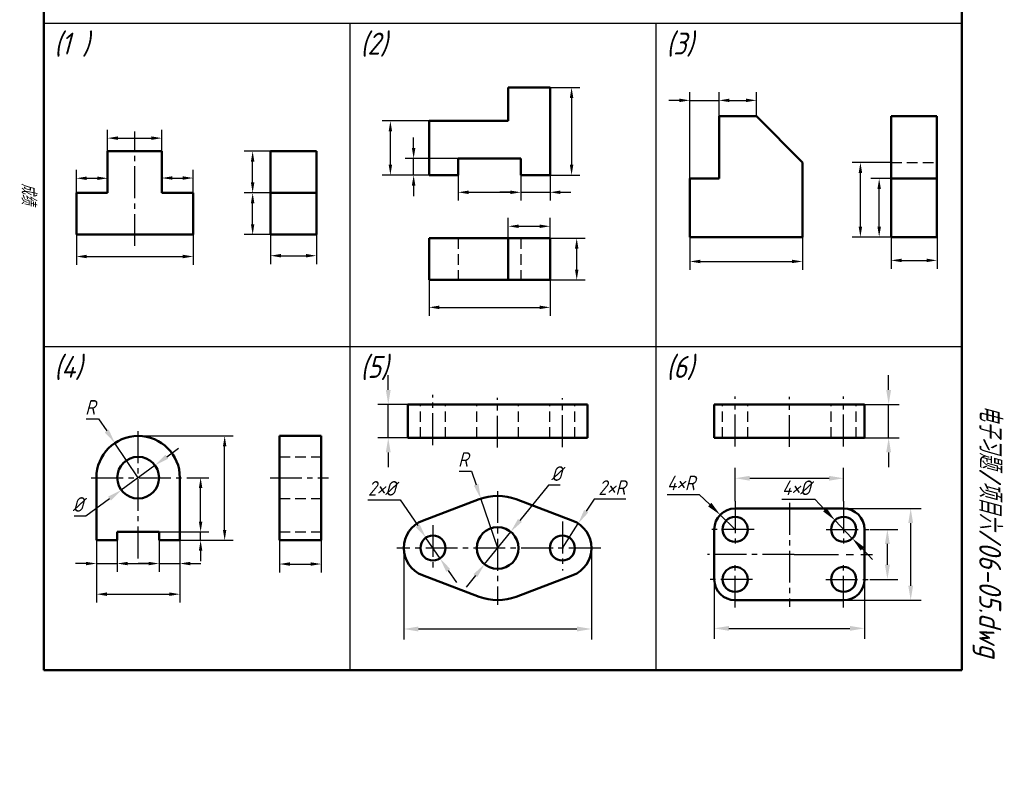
# Model space of a CAD drawing. Header units: millimetres. Extents: x 104 to 362, y -34 to 323.
# Tile 1 of 2: x 104 to 340, y -34 to 149. Entities that reach past the tile are written whole.
import ezdxf

# ---------------------------------------------------------------- set-up
doc = ezdxf.new("R2010")
doc.units = ezdxf.units.MM
doc.header["$LTSCALE"] = 0.8
doc.linetypes.add('CENTER2', pattern=[28.575, 19.05, -3.175, 3.175, -3.175])
doc.linetypes.add('DASHED2', pattern=[9.525, 6.35, -3.175])
doc.layers.add('尺寸层', color=221, linetype='Continuous')
doc.layers.add('细实线层', color=7, linetype='Continuous')
for name, color, linetype, lineweight in [('文字层', 227, 'Continuous', 20), ('点画线层', 3, 'CENTER2', 25), ('粗实线层', 7, 'Continuous', 50), ('虚线层', 2, 'DASHED2', 25)]:
    doc.layers.add(name, color=color, linetype=linetype, lineweight=lineweight)
doc.styles.add('工程字体（斜）', font='gbeitc.shx', dxfattribs={"bigfont": 'gbcbig.shx'})
doc.styles.add('工程斜体', font='gbeitc.shx', dxfattribs={"bigfont": 'gbcbig.shx'})
doc.dimstyles.new('gb35', dxfattribs={"dimtxt": 2.5, "dimasz": 2.5, "dimexe": 2, "dimexo": 0, "dimgap": 1, "dimtad": 1, "dimdsep": 46, "dimtxsty": '工程字体（斜）', "dimcen": 0, "dimadec": 0, "dimazin": 0, "dimtfac": 1, "dimtmove": 0, "dimatfit": 3, "dimfxl": 0, "dimarcsym": 0})
doc.dimstyles.new('直径加引线', dxfattribs={"dimtxt": 3.5, "dimasz": 3.5, "dimexe": 2.5, "dimexo": 0, "dimgap": 1, "dimtad": 1, "dimtoh": 1, "dimdsep": 46, "dimtxsty": '工程字体（斜）', "dimcen": 0, "dimadec": 0, "dimazin": 0, "dimtfac": 1, "dimtmove": 1, "dimatfit": 3, "dimfxl": 0, "dimarcsym": 0})

# ---------------------------------------------------------------- blocks, each defined once
blk = doc.blocks.new('*D28')
at = {"layer": 'Defpoints', "color": 0, "ltscale": 0.5}
for p in [(117.8, 97.5), (145.8, 97.5), (145.8, 92.25)]:
    blk.add_point(p, dxfattribs=at)
at = {"layer": '尺寸层', "color": 0, "lineweight": -2, "ltscale": 0.5}
for p, q in [((117.8, 97.5), (117.8, 90.25)), ((145.8, 97.5), (145.8, 90.25)), ((120.3, 92.25), (143.3, 92.25))]:
    blk.add_line(p, q, dxfattribs=at)
at = {"layer": '尺寸层', "color": 0, "ltscale": 0.5}
for points in [[(120.3, 92.67), (120.3, 91.83), (117.8, 92.25)], [(143.3, 92.67), (143.3, 91.83), (145.8, 92.25)]]:
    blk.add_solid(points, dxfattribs=at)
blk = doc.blocks.new('*D30')
at = {"layer": 'Defpoints', "color": 0, "ltscale": 0.5}
for p in [(160.05, 107.5), (164.32, 107.5), (164.32, 97.5)]:
    blk.add_point(p, dxfattribs=at)
at = {"layer": '尺寸层', "color": 0, "lineweight": -2, "ltscale": 0.5}
for p, q in [((164.32, 107.5), (158.05, 107.5)), ((160.05, 100), (160.05, 105)), ((164.32, 97.5), (158.05, 97.5))]:
    blk.add_line(p, q, dxfattribs=at)
at = {"layer": '尺寸层', "color": 0, "ltscale": 0.5}
for points in [[(159.63, 105), (160.46, 105), (160.05, 107.5)], [(159.63, 100), (160.46, 100), (160.05, 97.5)]]:
    blk.add_solid(points, dxfattribs=at)
blk = doc.blocks.new('*D31')
at = {"layer": 'Defpoints', "color": 0, "ltscale": 0.5}
for p in [(160.05, 117.5), (164.32, 117.5), (164.32, 107.5)]:
    blk.add_point(p, dxfattribs=at)
at = {"layer": '尺寸层', "color": 0, "lineweight": -2, "ltscale": 0.5}
for p, q in [((164.32, 117.5), (158.05, 117.5)), ((160.05, 110), (160.05, 115)), ((164.32, 107.5), (158.05, 107.5))]:
    blk.add_line(p, q, dxfattribs=at)
at = {"layer": '尺寸层', "color": 0, "ltscale": 0.5}
for points in [[(159.63, 115), (160.46, 115), (160.05, 117.5)], [(159.63, 110), (160.46, 110), (160.05, 107.5)]]:
    blk.add_solid(points, dxfattribs=at)
blk = doc.blocks.new('*D33')
at = {"layer": 'Defpoints', "color": 0, "ltscale": 0.5}
for p in [(138.3, 120.62), (125.3, 117.5), (138.3, 117.5)]:
    blk.add_point(p, dxfattribs=at)
at = {"layer": '尺寸层', "color": 0, "lineweight": -2, "ltscale": 0.5}
for p, q in [((125.3, 117.5), (125.3, 122.62)), ((127.8, 120.62), (135.8, 120.62)), ((138.3, 117.5), (138.3, 122.62))]:
    blk.add_line(p, q, dxfattribs=at)
at = {"layer": '尺寸层', "color": 0, "ltscale": 0.5}
for points in [[(127.8, 121.04), (127.8, 120.2), (125.3, 120.62)], [(135.8, 121.04), (135.8, 120.2), (138.3, 120.62)]]:
    blk.add_solid(points, dxfattribs=at)
blk = doc.blocks.new('*D34')
at = {"layer": 'Defpoints', "color": 0, "ltscale": 0.5}
for p in [(125.3, 111), (117.8, 107.5), (125.3, 107.5)]:
    blk.add_point(p, dxfattribs=at)
at = {"layer": '尺寸层', "color": 0, "lineweight": -2, "ltscale": 0.5}
for p, q in [((117.8, 107.5), (117.8, 113)), ((120.3, 111), (122.8, 111)), ((125.3, 107.5), (125.3, 113))]:
    blk.add_line(p, q, dxfattribs=at)
at = {"layer": '尺寸层', "color": 0, "ltscale": 0.5}
for points in [[(120.3, 111.41), (120.3, 110.58), (117.8, 111)], [(122.8, 111.41), (122.8, 110.58), (125.3, 111)]]:
    blk.add_solid(points, dxfattribs=at)
blk = doc.blocks.new('*D35')
at = {"layer": 'Defpoints', "color": 0, "ltscale": 0.5}
for p in [(145.8, 111.06), (138.3, 107.5), (145.8, 107.5)]:
    blk.add_point(p, dxfattribs=at)
at = {"layer": '尺寸层', "color": 0, "lineweight": -2, "ltscale": 0.5}
for p, q in [((138.3, 107.5), (138.3, 113.06)), ((140.8, 111.06), (143.3, 111.06)), ((145.8, 107.5), (145.8, 113.06))]:
    blk.add_line(p, q, dxfattribs=at)
at = {"layer": '尺寸层', "color": 0, "ltscale": 0.5}
for points in [[(140.8, 111.48), (140.8, 110.65), (138.3, 111.06)], [(143.3, 111.48), (143.3, 110.65), (145.8, 111.06)]]:
    blk.add_solid(points, dxfattribs=at)
blk = doc.blocks.new('*D36')
at = {"layer": 'Defpoints', "color": 0, "ltscale": 0.5}
for p in [(164.32, 97.5), (175.32, 97.5), (175.32, 92.44)]:
    blk.add_point(p, dxfattribs=at)
at = {"layer": '尺寸层', "color": 0, "lineweight": -2, "ltscale": 0.5}
for p, q in [((164.32, 97.5), (164.32, 90.44)), ((175.32, 97.5), (175.32, 90.44)), ((166.82, 92.44), (172.82, 92.44))]:
    blk.add_line(p, q, dxfattribs=at)
at = {"layer": '尺寸层', "color": 0, "ltscale": 0.5}
for points in [[(166.82, 92.86), (166.82, 92.03), (164.32, 92.44)], [(172.82, 92.86), (172.82, 92.03), (175.32, 92.44)]]:
    blk.add_solid(points, dxfattribs=at)
blk = doc.blocks.new('*D38')
at = {"layer": 'Defpoints', "color": 0, "ltscale": 0.5}
for p in [(231.31, 132.75), (231.31, 111.75), (236.47, 111.75)]:
    blk.add_point(p, dxfattribs=at)
at = {"layer": '尺寸层', "color": 0, "lineweight": -2, "ltscale": 0.5}
for p, q in [((231.31, 132.75), (238.47, 132.75)), ((236.47, 130.25), (236.47, 114.25)), ((231.31, 111.75), (238.47, 111.75))]:
    blk.add_line(p, q, dxfattribs=at)
at = {"layer": '尺寸层', "color": 0, "ltscale": 0.5}
for points in [[(236.05, 130.25), (236.89, 130.25), (236.47, 132.75)], [(236.05, 114.25), (236.89, 114.25), (236.47, 111.75)]]:
    blk.add_solid(points, dxfattribs=at)
blk = doc.blocks.new('*D39')
at = {"layer": 'Defpoints', "color": 0, "ltscale": 0.5}
for p in [(209.31, 111.75), (224.31, 111.75), (224.31, 107.64)]:
    blk.add_point(p, dxfattribs=at)
at = {"layer": '尺寸层', "color": 0, "lineweight": -2, "ltscale": 0.5}
for p, q in [((209.31, 111.75), (209.31, 105.64)), ((224.31, 111.75), (224.31, 105.64)), ((211.81, 107.64), (221.81, 107.64))]:
    blk.add_line(p, q, dxfattribs=at)
at = {"layer": '尺寸层', "color": 0, "ltscale": 0.5}
for points in [[(211.81, 108.06), (211.81, 107.22), (209.31, 107.64)], [(221.81, 108.06), (221.81, 107.22), (224.31, 107.64)]]:
    blk.add_solid(points, dxfattribs=at)
blk = doc.blocks.new('*D26')
at = {"layer": 'Defpoints', "color": 0, "ltscale": 0.5}
for p in [(224.31, 111.75), (231.31, 111.75), (231.31, 107.64)]:
    blk.add_point(p, dxfattribs=at)
at = {"layer": '尺寸层', "color": 0, "lineweight": -2, "ltscale": 0.5}
for p, q in [((224.31, 111.75), (224.31, 105.64)), ((231.31, 111.75), (231.31, 105.64)), ((221.81, 107.64), (219.31, 107.64)), ((224.31, 107.64), (231.31, 107.64)), ((233.81, 107.64), (236.31, 107.64))]:
    blk.add_line(p, q, dxfattribs=at)
at = {"layer": '尺寸层', "color": 0, "ltscale": 0.5}
for points in [[(221.81, 108.06), (221.81, 107.22), (224.31, 107.64)], [(233.81, 108.06), (233.81, 107.22), (231.31, 107.64)]]:
    blk.add_solid(points, dxfattribs=at)
blk = doc.blocks.new('*D40')
at = {"layer": 'Defpoints', "color": 0, "ltscale": 0.5}
for p in [(202.31, 86.62), (231.31, 86.62), (231.31, 80.06)]:
    blk.add_point(p, dxfattribs=at)
at = {"layer": '尺寸层', "color": 0, "lineweight": -2, "ltscale": 0.5}
for p, q in [((202.31, 86.62), (202.31, 78.06)), ((231.31, 86.62), (231.31, 78.06)), ((204.81, 80.06), (228.81, 80.06))]:
    blk.add_line(p, q, dxfattribs=at)
at = {"layer": '尺寸层', "color": 0, "ltscale": 0.5}
for points in [[(204.81, 80.48), (204.81, 79.64), (202.31, 80.06)], [(228.81, 80.48), (228.81, 79.64), (231.31, 80.06)]]:
    blk.add_solid(points, dxfattribs=at)
blk = doc.blocks.new('*D41')
at = {"layer": 'Defpoints', "color": 0, "ltscale": 0.5}
for p in [(231.31, 96.62), (237.7, 96.62), (231.31, 86.62)]:
    blk.add_point(p, dxfattribs=at)
at = {"layer": '尺寸层', "color": 0, "lineweight": -2, "ltscale": 0.5}
for p, q in [((231.31, 96.62), (239.7, 96.62)), ((237.7, 89.12), (237.7, 94.12)), ((231.31, 86.62), (239.7, 86.62))]:
    blk.add_line(p, q, dxfattribs=at)
at = {"layer": '尺寸层', "color": 0, "ltscale": 0.5}
for points in [[(237.28, 94.12), (238.12, 94.12), (237.7, 96.62)], [(237.28, 89.12), (238.12, 89.12), (237.7, 86.62)]]:
    blk.add_solid(points, dxfattribs=at)
blk = doc.blocks.new('*D42')
at = {"layer": 'Defpoints', "color": 0, "ltscale": 0.5}
for p in [(231.31, 99.5), (221.31, 96.62), (231.31, 96.62)]:
    blk.add_point(p, dxfattribs=at)
at = {"layer": '尺寸层', "color": 0, "lineweight": -2, "ltscale": 0.5}
for p, q in [((221.31, 96.62), (221.31, 101.5)), ((231.31, 96.62), (231.31, 101.5)), ((223.81, 99.5), (228.81, 99.5))]:
    blk.add_line(p, q, dxfattribs=at)
at = {"layer": '尺寸层', "color": 0, "ltscale": 0.5}
for points in [[(223.81, 99.91), (223.81, 99.08), (221.31, 99.5)], [(228.81, 99.91), (228.81, 99.08), (231.31, 99.5)]]:
    blk.add_solid(points, dxfattribs=at)
blk = doc.blocks.new('*D43')
at = {"layer": 'Defpoints', "color": 0, "ltscale": 0.5}
for p in [(198.62, 115.75), (209.31, 115.75), (209.31, 111.75)]:
    blk.add_point(p, dxfattribs=at)
at = {"layer": '尺寸层', "color": 0, "lineweight": -2, "ltscale": 0.5}
for p, q in [((198.62, 118.25), (198.62, 120.75)), ((209.31, 115.75), (196.62, 115.75)), ((198.62, 111.75), (198.62, 115.75)), ((209.31, 111.75), (196.62, 111.75)), ((198.62, 109.25), (198.62, 106.75))]:
    blk.add_line(p, q, dxfattribs=at)
at = {"layer": '尺寸层', "color": 0, "ltscale": 0.5}
for points in [[(198.2, 118.25), (199.04, 118.25), (198.62, 115.75)], [(198.2, 109.25), (199.04, 109.25), (198.62, 111.75)]]:
    blk.add_solid(points, dxfattribs=at)
blk = doc.blocks.new('*D44')
at = {"layer": 'Defpoints', "color": 0, "ltscale": 0.5}
for p in [(193.05, 124.75), (202.31, 124.75), (202.31, 111.75)]:
    blk.add_point(p, dxfattribs=at)
at = {"layer": '尺寸层', "color": 0, "lineweight": -2, "ltscale": 0.5}
for p, q in [((202.31, 124.75), (191.05, 124.75)), ((193.05, 114.25), (193.05, 122.25)), ((202.31, 111.75), (191.05, 111.75))]:
    blk.add_line(p, q, dxfattribs=at)
at = {"layer": '尺寸层', "color": 0, "ltscale": 0.5}
for points in [[(192.64, 122.25), (193.47, 122.25), (193.05, 124.75)], [(192.64, 114.25), (193.47, 114.25), (193.05, 111.75)]]:
    blk.add_solid(points, dxfattribs=at)
blk = doc.blocks.new('*D45')
at = {"layer": 'Defpoints', "color": 0, "ltscale": 0.5}
for p in [(264.8, 96.91), (291.8, 96.91), (291.8, 91.06)]:
    blk.add_point(p, dxfattribs=at)
at = {"layer": '尺寸层', "color": 0, "lineweight": -2, "ltscale": 0.5}
for p, q in [((264.8, 96.91), (264.8, 89.06)), ((291.8, 96.91), (291.8, 89.06)), ((267.3, 91.06), (289.3, 91.06))]:
    blk.add_line(p, q, dxfattribs=at)
at = {"layer": '尺寸层', "color": 0, "ltscale": 0.5}
for points in [[(267.3, 91.48), (267.3, 90.65), (264.8, 91.06)], [(289.3, 91.48), (289.3, 90.65), (291.8, 91.06)]]:
    blk.add_solid(points, dxfattribs=at)
blk = doc.blocks.new('*D48')
at = {"layer": 'Defpoints', "color": 0, "ltscale": 0.5}
for p in [(271.8, 129.67), (264.8, 110.91), (271.8, 110.91)]:
    blk.add_point(p, dxfattribs=at)
at = {"layer": '尺寸层', "color": 0, "lineweight": -2, "ltscale": 0.5}
for p, q in [((264.8, 110.91), (264.8, 131.67)), ((271.8, 110.91), (271.8, 131.67)), ((262.3, 129.67), (259.8, 129.67)), ((264.8, 129.67), (271.8, 129.67)), ((274.3, 129.67), (276.8, 129.67))]:
    blk.add_line(p, q, dxfattribs=at)
at = {"layer": '尺寸层', "color": 0, "ltscale": 0.5}
for points in [[(262.3, 130.09), (262.3, 129.26), (264.8, 129.67)], [(274.3, 130.09), (274.3, 129.26), (271.8, 129.67)]]:
    blk.add_solid(points, dxfattribs=at)
blk = doc.blocks.new('*D49')
at = {"layer": 'Defpoints', "color": 0, "ltscale": 0.5}
for p in [(280.8, 129.67), (271.8, 125.91), (280.8, 125.91)]:
    blk.add_point(p, dxfattribs=at)
at = {"layer": '尺寸层', "color": 0, "lineweight": -2, "ltscale": 0.5}
for p, q in [((271.8, 125.91), (271.8, 131.67)), ((280.8, 125.91), (280.8, 131.67)), ((274.3, 129.67), (278.3, 129.67))]:
    blk.add_line(p, q, dxfattribs=at)
at = {"layer": '尺寸层', "color": 0, "ltscale": 0.5}
for points in [[(274.3, 130.09), (274.3, 129.26), (271.8, 129.67)], [(278.3, 130.09), (278.3, 129.26), (280.8, 129.67)]]:
    blk.add_solid(points, dxfattribs=at)
blk = doc.blocks.new('*D50')
at = {"layer": 'Defpoints', "color": 0, "ltscale": 0.5}
for p in [(313.04, 96.91), (324.04, 96.91), (324.04, 91.32)]:
    blk.add_point(p, dxfattribs=at)
at = {"layer": '尺寸层', "color": 0, "lineweight": -2, "ltscale": 0.5}
for p, q in [((313.04, 96.91), (313.04, 89.32)), ((324.04, 96.91), (324.04, 89.32)), ((315.54, 91.32), (321.54, 91.32))]:
    blk.add_line(p, q, dxfattribs=at)
at = {"layer": '尺寸层', "color": 0, "ltscale": 0.5}
for points in [[(315.54, 91.73), (315.54, 90.9), (313.04, 91.32)], [(321.54, 91.73), (321.54, 90.9), (324.04, 91.32)]]:
    blk.add_solid(points, dxfattribs=at)
blk = doc.blocks.new('*D51')
at = {"layer": 'Defpoints', "color": 0, "ltscale": 0.5}
for p in [(310.18, 110.91), (313.04, 110.91), (313.04, 96.91)]:
    blk.add_point(p, dxfattribs=at)
at = {"layer": '尺寸层', "color": 0, "lineweight": -2, "ltscale": 0.5}
for p, q in [((313.04, 110.91), (308.18, 110.91)), ((310.18, 99.41), (310.18, 108.41)), ((313.04, 96.91), (308.18, 96.91))]:
    blk.add_line(p, q, dxfattribs=at)
at = {"layer": '尺寸层', "color": 0, "ltscale": 0.5}
for points in [[(309.76, 108.41), (310.6, 108.41), (310.18, 110.91)], [(309.76, 99.41), (310.6, 99.41), (310.18, 96.91)]]:
    blk.add_solid(points, dxfattribs=at)
blk = doc.blocks.new('*D52')
at = {"layer": 'Defpoints', "color": 0, "ltscale": 0.5}
for p in [(127.03, 47.53), (132.61, 39.23)]:
    blk.add_point(p, dxfattribs=at)
at = {"layer": '尺寸层', "color": 0, "lineweight": -2, "ltscale": 0.5}
for p, q in [((120.16, 53.34), (123.12, 53.34)), ((123.12, 53.34), (125.08, 50.44)), ((132.61, 39.23), (127.03, 47.53))]:
    blk.add_line(p, q, dxfattribs=at)
at = {"layer": '尺寸层', "color": 0, "ltscale": 0.5}
blk.add_solid([(125.56, 50.76), (124.59, 50.11), (127.03, 47.53)], dxfattribs=at)
at = {"layer": '尺寸层', "color": 0, "ltscale": 0.5, "insert": (121.14, 56.09), "char_height": 3.5, "attachment_point": 5, "style": '工程字体（斜）'}
blk.add_mtext('R', dxfattribs=at)
blk = doc.blocks.new('*D53')
at = {"layer": 'Defpoints', "color": 0, "ltscale": 0.5}
for p in [(136.64, 42.19), (128.57, 36.28)]:
    blk.add_point(p, dxfattribs=at)
at = {"layer": '尺寸层', "color": 0, "lineweight": -2, "ltscale": 0.5}
for p, q in [((139.46, 44.26), (142.29, 46.33)), ((136.64, 42.19), (128.57, 36.28)), ((120.1, 30.07), (125.75, 34.21)), ((117.28, 30.07), (120.1, 30.07))]:
    blk.add_line(p, q, dxfattribs=at)
at = {"layer": '尺寸层', "color": 0, "ltscale": 0.5}
for points in [[(139.12, 44.73), (139.81, 43.79), (136.64, 42.19)], [(125.41, 34.68), (126.1, 33.74), (128.57, 36.28)]]:
    blk.add_solid(points, dxfattribs=at)
at = {"layer": '尺寸层', "color": 0, "ltscale": 0.5, "insert": (118.19, 32.82), "char_height": 3.5, "attachment_point": 5, "style": '工程字体（斜）'}
blk.add_mtext('%%C', dxfattribs=at)
blk = doc.blocks.new('*D54')
at = {"layer": 'Defpoints', "color": 0, "ltscale": 0.5}
for p in [(122.61, 24.23), (127.61, 24.23), (127.61, 18.66)]:
    blk.add_point(p, dxfattribs=at)
at = {"layer": '尺寸层', "color": 0, "lineweight": -2, "ltscale": 0.5}
for p, q in [((122.61, 24.23), (122.61, 16.66)), ((127.61, 24.23), (127.61, 16.66)), ((120.11, 18.66), (117.61, 18.66)), ((122.61, 18.66), (127.61, 18.66)), ((130.11, 18.66), (132.61, 18.66))]:
    blk.add_line(p, q, dxfattribs=at)
at = {"layer": '尺寸层', "color": 0, "ltscale": 0.5}
for points in [[(120.11, 19.07), (120.11, 18.24), (122.61, 18.66)], [(130.11, 19.07), (130.11, 18.24), (127.61, 18.66)]]:
    blk.add_solid(points, dxfattribs=at)
blk = doc.blocks.new('*D55')
at = {"layer": 'Defpoints', "color": 0, "ltscale": 0.5}
for p in [(127.61, 24.23), (137.61, 24.23), (137.61, 18.66)]:
    blk.add_point(p, dxfattribs=at)
at = {"layer": '尺寸层', "color": 0, "lineweight": -2, "ltscale": 0.5}
for p, q in [((127.61, 24.23), (127.61, 16.66)), ((137.61, 24.23), (137.61, 16.66)), ((130.11, 18.66), (135.11, 18.66))]:
    blk.add_line(p, q, dxfattribs=at)
at = {"layer": '尺寸层', "color": 0, "ltscale": 0.5}
for points in [[(130.11, 19.07), (130.11, 18.24), (127.61, 18.66)], [(135.11, 19.07), (135.11, 18.24), (137.61, 18.66)]]:
    blk.add_solid(points, dxfattribs=at)
blk = doc.blocks.new('*D56')
at = {"layer": 'Defpoints', "color": 0, "ltscale": 0.5}
for p in [(137.61, 24.23), (142.61, 24.23), (142.61, 18.66)]:
    blk.add_point(p, dxfattribs=at)
at = {"layer": '尺寸层', "color": 0, "lineweight": -2, "ltscale": 0.5}
for p, q in [((137.61, 24.23), (137.61, 16.66)), ((142.61, 24.23), (142.61, 16.66)), ((135.11, 18.66), (132.61, 18.66)), ((137.61, 18.66), (142.61, 18.66)), ((145.11, 18.66), (147.61, 18.66))]:
    blk.add_line(p, q, dxfattribs=at)
at = {"layer": '尺寸层', "color": 0, "ltscale": 0.5}
for points in [[(135.11, 19.07), (135.11, 18.24), (137.61, 18.66)], [(145.11, 19.07), (145.11, 18.24), (142.61, 18.66)]]:
    blk.add_solid(points, dxfattribs=at)
blk = doc.blocks.new('*D27')
at = {"layer": 'Defpoints', "color": 0, "ltscale": 0.5}
for p in [(122.61, 24.23), (142.61, 24.23), (142.61, 11.31)]:
    blk.add_point(p, dxfattribs=at)
at = {"layer": '尺寸层', "color": 0, "lineweight": -2, "ltscale": 0.5}
for p, q in [((122.61, 24.23), (122.61, 9.31)), ((142.61, 24.23), (142.61, 9.31)), ((125.11, 11.31), (140.11, 11.31))]:
    blk.add_line(p, q, dxfattribs=at)
at = {"layer": '尺寸层', "color": 0, "ltscale": 0.5}
for points in [[(125.11, 11.73), (125.11, 10.89), (122.61, 11.31)], [(140.11, 11.73), (140.11, 10.89), (142.61, 11.31)]]:
    blk.add_solid(points, dxfattribs=at)
blk = doc.blocks.new('*D57')
at = {"layer": 'Defpoints', "color": 0, "ltscale": 0.5}
for p in [(137.61, 26.23), (147.58, 26.23), (137.61, 24.23)]:
    blk.add_point(p, dxfattribs=at)
at = {"layer": '尺寸层', "color": 0, "lineweight": -2, "ltscale": 0.5}
for p, q in [((147.58, 28.73), (147.58, 31.23)), ((137.61, 26.23), (149.58, 26.23)), ((147.58, 24.23), (147.58, 26.23)), ((137.61, 24.23), (149.58, 24.23)), ((147.58, 21.73), (147.58, 19.23))]:
    blk.add_line(p, q, dxfattribs=at)
at = {"layer": '尺寸层', "color": 0, "ltscale": 0.5}
for points in [[(147.16, 28.73), (147.99, 28.73), (147.58, 26.23)], [(147.16, 21.73), (147.99, 21.73), (147.58, 24.23)]]:
    blk.add_solid(points, dxfattribs=at)
blk = doc.blocks.new('*D58')
at = {"layer": 'Defpoints', "color": 0, "ltscale": 0.5}
for p in [(144.48, 39.23), (147.58, 39.23), (137.61, 26.23)]:
    blk.add_point(p, dxfattribs=at)
at = {"layer": '尺寸层', "color": 0, "lineweight": -2, "ltscale": 0.5}
for p, q in [((144.48, 39.23), (149.58, 39.23)), ((147.58, 28.73), (147.58, 36.73)), ((137.61, 26.23), (149.58, 26.23))]:
    blk.add_line(p, q, dxfattribs=at)
at = {"layer": '尺寸层', "color": 0, "ltscale": 0.5}
for points in [[(147.16, 36.73), (147.99, 36.73), (147.58, 39.23)], [(147.16, 28.73), (147.99, 28.73), (147.58, 26.23)]]:
    blk.add_solid(points, dxfattribs=at)
blk = doc.blocks.new('*D59')
at = {"layer": 'Defpoints', "color": 0, "ltscale": 0.5}
for p in [(132.61, 49.23), (153.34, 49.23), (142.61, 24.23)]:
    blk.add_point(p, dxfattribs=at)
at = {"layer": '尺寸层', "color": 0, "lineweight": -2, "ltscale": 0.5}
for p, q in [((132.61, 49.23), (155.34, 49.23)), ((153.34, 26.73), (153.34, 46.73)), ((142.61, 24.23), (155.34, 24.23))]:
    blk.add_line(p, q, dxfattribs=at)
at = {"layer": '尺寸层', "color": 0, "ltscale": 0.5}
for points in [[(152.92, 46.73), (153.75, 46.73), (153.34, 49.23)], [(152.92, 26.73), (153.75, 26.73), (153.34, 24.23)]]:
    blk.add_solid(points, dxfattribs=at)
blk = doc.blocks.new('*D60')
at = {"layer": 'Defpoints', "color": 0, "ltscale": 0.5}
for p in [(166.46, 24.23), (176.46, 24.23), (176.46, 18.54)]:
    blk.add_point(p, dxfattribs=at)
at = {"layer": '尺寸层', "color": 0, "lineweight": -2, "ltscale": 0.5}
for p, q in [((166.46, 24.23), (166.46, 16.54)), ((176.46, 24.23), (176.46, 16.54)), ((168.96, 18.54), (173.96, 18.54))]:
    blk.add_line(p, q, dxfattribs=at)
at = {"layer": '尺寸层', "color": 0, "ltscale": 0.5}
for points in [[(168.96, 18.95), (168.96, 18.12), (166.46, 18.54)], [(173.96, 18.95), (173.96, 18.12), (176.46, 18.54)]]:
    blk.add_solid(points, dxfattribs=at)
blk = doc.blocks.new('*D61')
at = {"layer": 'Defpoints', "color": 0, "ltscale": 0.5}
for p in [(214.73, 34.21), (218.76, 22.38)]:
    blk.add_point(p, dxfattribs=at)
at = {"layer": '尺寸层', "color": 0, "lineweight": -2, "ltscale": 0.5}
for p, q in [((209.5, 40.83), (212.47, 40.83)), ((212.47, 40.83), (213.6, 37.52)), ((218.76, 22.38), (214.73, 34.21))]:
    blk.add_line(p, q, dxfattribs=at)
at = {"layer": '尺寸层', "color": 0, "ltscale": 0.5}
blk.add_solid([(214.15, 37.71), (213.05, 37.33), (214.73, 34.21)], dxfattribs=at)
at = {"layer": '尺寸层', "color": 0, "ltscale": 0.5, "insert": (210.49, 43.58), "char_height": 3.5, "attachment_point": 5, "style": '工程字体（斜）'}
blk.add_mtext('R', dxfattribs=at)
blk = doc.blocks.new('*D62')
at = {"layer": 'Defpoints', "color": 0, "ltscale": 0.5}
for p in [(196.26, 22.38), (241.26, 22.38), (241.26, 2.97)]:
    blk.add_point(p, dxfattribs=at)
at = {"layer": '尺寸层', "color": 0, "lineweight": -2, "ltscale": 0.5}
for p, q in [((196.26, 22.38), (196.26, 0.47)), ((241.26, 22.38), (241.26, 0.47)), ((199.76, 2.97), (237.76, 2.97))]:
    blk.add_line(p, q, dxfattribs=at)
at = {"layer": '尺寸层', "color": 0, "ltscale": 0.5}
for points in [[(199.76, 3.55), (199.76, 2.38), (196.26, 2.97)], [(237.76, 3.55), (237.76, 2.38), (241.26, 2.97)]]:
    blk.add_solid(points, dxfattribs=at)
blk = doc.blocks.new('*D63')
at = {"layer": 'Defpoints', "color": 0, "ltscale": 0.5}
for p in [(238.07, 28.25), (234.26, 22.38)]:
    blk.add_point(p, dxfattribs=at)
at = {"layer": '尺寸层', "color": 0, "lineweight": -2, "ltscale": 0.5}
for p, q in [((241.88, 34.12), (239.97, 31.18)), ((249.44, 34.12), (241.88, 34.12)), ((234.26, 22.38), (238.07, 28.25))]:
    blk.add_line(p, q, dxfattribs=at)
at = {"layer": '尺寸层', "color": 0, "ltscale": 0.5}
blk.add_solid([(239.48, 31.5), (240.46, 30.87), (238.07, 28.25)], dxfattribs=at)
at = {"layer": '尺寸层', "color": 0, "ltscale": 0.5, "insert": (246.16, 36.87), "char_height": 3.5, "attachment_point": 5, "style": '工程字体（斜）'}
blk.add_mtext('2×R', dxfattribs=at)
blk = doc.blocks.new('*D64')
at = {"layer": 'Defpoints', "color": 0, "ltscale": 0.5}
for p in [(201.57, 24.85), (204.95, 19.9)]:
    blk.add_point(p, dxfattribs=at)
at = {"layer": '尺寸层', "color": 0, "lineweight": -2, "ltscale": 0.5}
for p, q in [((187.67, 33.93), (195.37, 33.93)), ((195.37, 33.93), (199.59, 27.75)), ((204.95, 19.9), (201.57, 24.85)), ((206.92, 17.01), (208.89, 14.11))]:
    blk.add_line(p, q, dxfattribs=at)
at = {"layer": '尺寸层', "color": 0, "ltscale": 0.5}
for points in [[(200.08, 28.07), (199.11, 27.42), (201.57, 24.85)], [(207.4, 17.33), (206.44, 16.68), (204.95, 19.9)]]:
    blk.add_solid(points, dxfattribs=at)
at = {"layer": '尺寸层', "color": 0, "ltscale": 0.5, "insert": (191.02, 36.68), "char_height": 3.5, "attachment_point": 5, "style": '工程字体（斜）'}
blk.add_mtext('2×%%C', dxfattribs=at)
blk = doc.blocks.new('*D65')
at = {"layer": 'Defpoints', "color": 0, "ltscale": 0.5}
for p in [(192.54, 56.78), (197.26, 56.78), (197.26, 48.78)]:
    blk.add_point(p, dxfattribs=at)
at = {"layer": '尺寸层', "color": 0, "lineweight": -2, "ltscale": 0.5}
for p, q in [((192.54, 60.28), (192.54, 63.78)), ((197.26, 56.78), (190.04, 56.78)), ((192.54, 48.78), (192.54, 56.78)), ((197.26, 48.78), (190.04, 48.78)), ((192.54, 45.28), (192.54, 41.78))]:
    blk.add_line(p, q, dxfattribs=at)
at = {"layer": '尺寸层', "color": 0, "ltscale": 0.5}
for points in [[(191.96, 60.28), (193.12, 60.28), (192.54, 56.78)], [(191.96, 45.28), (193.12, 45.28), (192.54, 48.78)]]:
    blk.add_solid(points, dxfattribs=at)
blk = doc.blocks.new('*D66')
at = {"layer": 'Defpoints', "color": 0, "ltscale": 0.5}
for p in [(306.67, 56.78), (312.45, 56.78), (306.67, 48.78)]:
    blk.add_point(p, dxfattribs=at)
at = {"layer": '尺寸层', "color": 0, "lineweight": -2, "ltscale": 0.5}
for p, q in [((312.45, 60.28), (312.45, 63.78)), ((306.67, 56.78), (314.95, 56.78)), ((312.45, 48.78), (312.45, 56.78)), ((306.67, 48.78), (314.95, 48.78)), ((312.45, 45.28), (312.45, 41.78))]:
    blk.add_line(p, q, dxfattribs=at)
at = {"layer": '尺寸层', "color": 0, "ltscale": 0.5}
for points in [[(311.87, 60.28), (313.03, 60.28), (312.45, 56.78)], [(311.87, 45.28), (313.03, 45.28), (312.45, 48.78)]]:
    blk.add_solid(points, dxfattribs=at)
blk = doc.blocks.new('*D67')
at = {"layer": 'Defpoints', "color": 0, "ltscale": 0.5}
for p in [(307.95, 26.85), (312.15, 26.85), (307.95, 14.85)]:
    blk.add_point(p, dxfattribs=at)
at = {"layer": '尺寸层', "color": 0, "lineweight": -2, "ltscale": 0.5}
for p, q in [((307.95, 26.85), (314.65, 26.85)), ((312.15, 18.35), (312.15, 23.35)), ((307.95, 14.85), (314.65, 14.85))]:
    blk.add_line(p, q, dxfattribs=at)
at = {"layer": '尺寸层', "color": 0, "ltscale": 0.5}
for points in [[(311.57, 23.35), (312.74, 23.35), (312.15, 26.85)], [(311.57, 18.35), (312.74, 18.35), (312.15, 14.85)]]:
    blk.add_solid(points, dxfattribs=at)
blk = doc.blocks.new('*D68')
at = {"layer": 'Defpoints', "color": 0, "ltscale": 0.5}
for p in [(301.67, 31.85), (317.73, 31.85), (301.67, 9.85)]:
    blk.add_point(p, dxfattribs=at)
at = {"layer": '尺寸层', "color": 0, "lineweight": -2, "ltscale": 0.5}
for p, q in [((301.67, 31.85), (320.23, 31.85)), ((317.73, 13.35), (317.73, 28.35)), ((301.67, 9.85), (320.23, 9.85))]:
    blk.add_line(p, q, dxfattribs=at)
at = {"layer": '尺寸层', "color": 0, "ltscale": 0.5}
for points in [[(317.15, 28.35), (318.31, 28.35), (317.73, 31.85)], [(317.15, 13.35), (318.31, 13.35), (317.73, 9.85)]]:
    blk.add_solid(points, dxfattribs=at)
blk = doc.blocks.new('*D69')
at = {"layer": 'Defpoints', "color": 0, "ltscale": 0.5}
for p in [(270.67, 14.85), (306.67, 14.85), (306.67, 3.12)]:
    blk.add_point(p, dxfattribs=at)
at = {"layer": '尺寸层', "color": 0, "lineweight": -2, "ltscale": 0.5}
for p, q in [((270.67, 14.85), (270.67, 0.62)), ((306.67, 14.85), (306.67, 0.62)), ((274.17, 3.12), (303.17, 3.12))]:
    blk.add_line(p, q, dxfattribs=at)
at = {"layer": '尺寸层', "color": 0, "ltscale": 0.5}
for points in [[(274.17, 3.7), (274.17, 2.53), (270.67, 3.12)], [(303.17, 3.7), (303.17, 2.53), (306.67, 3.12)]]:
    blk.add_solid(points, dxfattribs=at)
blk = doc.blocks.new('*D70')
at = {"layer": 'Defpoints', "color": 0, "ltscale": 0.5}
for p in [(272.08, 30.34), (275.67, 26.85)]:
    blk.add_point(p, dxfattribs=at)
at = {"layer": '尺寸层', "color": 0, "lineweight": -2, "ltscale": 0.5}
for p, q in [((259.36, 35.22), (267.07, 35.22)), ((267.07, 35.22), (269.57, 32.78)), ((275.67, 26.85), (272.08, 30.34))]:
    blk.add_line(p, q, dxfattribs=at)
at = {"layer": '尺寸层', "color": 0, "ltscale": 0.5}
blk.add_solid([(269.98, 33.2), (269.17, 32.36), (272.08, 30.34)], dxfattribs=at)
at = {"layer": '尺寸层', "color": 0, "ltscale": 0.5, "insert": (262.71, 37.97), "char_height": 3.5, "attachment_point": 5, "style": '工程字体（斜）'}
blk.add_mtext('4×R', dxfattribs=at)
blk = doc.blocks.new('*D71')
at = {"layer": 'Defpoints', "color": 0, "ltscale": 0.5}
for p in [(299.59, 29.02), (303.74, 24.69)]:
    blk.add_point(p, dxfattribs=at)
at = {"layer": '尺寸层', "color": 0, "lineweight": -2, "ltscale": 0.5}
for p, q in [((286.89, 34.07), (294.74, 34.07)), ((294.74, 34.07), (297.17, 31.54)), ((303.74, 24.69), (299.59, 29.02)), ((306.17, 22.17), (308.59, 19.64))]:
    blk.add_line(p, q, dxfattribs=at)
at = {"layer": '尺寸层', "color": 0, "ltscale": 0.5}
for points in [[(297.59, 31.95), (296.75, 31.14), (299.59, 29.02)], [(306.59, 22.57), (305.75, 21.76), (303.74, 24.69)]]:
    blk.add_solid(points, dxfattribs=at)
at = {"layer": '尺寸层', "color": 0, "ltscale": 0.5, "insert": (290.32, 36.82), "char_height": 3.5, "attachment_point": 5, "style": '工程字体（斜）'}
blk.add_mtext('4×%%C', dxfattribs=at)
blk = doc.blocks.new('*D72')
at = {"layer": 'Defpoints', "color": 0, "ltscale": 0.5}
for p in [(301.67, 39.1), (275.67, 33.58), (301.67, 33.58)]:
    blk.add_point(p, dxfattribs=at)
at = {"layer": '尺寸层', "color": 0, "lineweight": -2, "ltscale": 0.5}
for p, q in [((275.67, 33.58), (275.67, 41.6)), ((301.67, 33.58), (301.67, 41.6)), ((279.17, 39.1), (298.17, 39.1))]:
    blk.add_line(p, q, dxfattribs=at)
at = {"layer": '尺寸层', "color": 0, "ltscale": 0.5}
for points in [[(279.17, 39.68), (279.17, 38.51), (275.67, 39.1)], [(298.17, 39.68), (298.17, 38.51), (301.67, 39.1)]]:
    blk.add_solid(points, dxfattribs=at)
blk = doc.blocks.new('*D73')
at = {"layer": 'Defpoints', "color": 0, "ltscale": 0.5}
for p in [(221.89, 26.27), (215.62, 18.48)]:
    blk.add_point(p, dxfattribs=at)
at = {"layer": '尺寸层', "color": 0, "lineweight": -2, "ltscale": 0.5}
for p, q in [((230.93, 37.47), (224.09, 28.99)), ((233.75, 37.47), (230.93, 37.47)), ((215.62, 18.48), (221.89, 26.27)), ((213.42, 15.76), (211.22, 13.03))]:
    blk.add_line(p, q, dxfattribs=at)
at = {"layer": '尺寸层', "color": 0, "ltscale": 0.5}
for points in [[(223.64, 29.36), (224.55, 28.63), (221.89, 26.27)], [(212.97, 16.12), (213.87, 15.39), (215.62, 18.48)]]:
    blk.add_solid(points, dxfattribs=at)
at = {"layer": '尺寸层', "color": 0, "ltscale": 0.5, "insert": (232.84, 40.22), "char_height": 3.5, "attachment_point": 5, "style": '工程字体（斜）'}
blk.add_mtext('%%C', dxfattribs=at)

msp = doc.modelspace()

# ---------------------------------------------------------------- linework, layer by layer
at = {"layer": '尺寸层', "color": 7, "ltscale": 0.7}
for p, q in [((313.036, 114.785), (303.68, 114.785)), ((305.68, 99.411), (305.68, 112.285)), ((308.181, 96.911), (303.68, 96.911))]:
    msp.add_line(p, q, dxfattribs=at)
for points in [[(305.263, 112.285), (306.097, 112.285), (305.68, 114.785)], [(305.263, 99.411), (306.097, 99.411), (305.68, 96.911)]]:
    msp.add_solid(points, dxfattribs=at)
at = {"layer": '点画线层', "color": 7, "ltscale": 0.5}
for p, q in [((131.8, 94.817), (131.8, 122.242)), ((203.256, 47.057), (203.256, 59.119)), ((218.756, 46.442), (218.756, 58.38)), ((234.256, 46.565), (234.256, 58.257)), ((275.667, 46.724), (275.667, 58.7)), ((288.667, 46.638), (288.667, 58.614)), ((301.667, 46.724), (301.667, 58.7)), ((132.608, 19.891), (132.608, 50.745)), ((121.389, 39.234), (144.484, 39.234)), ((164.205, 39.234), (178.247, 39.234)), ((218.756, 35.998), (218.756, 8.753)), ((275.667, 33.584), (275.667, 22.459)), ((288.667, 33.171), (288.667, 8.317)), ((301.667, 33.584), (301.667, 22.943)), ((234.256, 28.718), (234.256, 17.024)), ((203.256, 27.883), (203.256, 16.72)), ((280.251, 26.855), (269.388, 26.855)), ((297.502, 26.855), (307.947, 26.855)), ((243.451, 22.375), (194.629, 22.375)), ((289.802, 20.855), (269.008, 20.855)), ((275.667, 8.126), (275.667, 19.167)), ((301.667, 8.126), (301.667, 19.07)), ((279.863, 14.855), (269.388, 14.855)), ((297.405, 14.855), (307.947, 14.855))]:
    msp.add_line(p, q, dxfattribs=at)
at = {"layer": '点画线层', "color": 7, "ltscale": 0.7}
msp.add_line((289.802, 20.855), (308.592, 20.855), dxfattribs=at)
at = {"layer": '粗实线层', "color": 7, "ltscale": 0.5}
for p, q in [((110.01, 323.13), (110.01, -6.87)), ((330.01, -6.87), (330.01, 323.13)), ((231.311, 132.754), (221.311, 132.754)), ((221.311, 132.754), (221.311, 124.754)), ((231.311, 111.754), (231.311, 132.754)), ((271.803, 110.911), (271.803, 125.911)), ((271.803, 125.911), (280.803, 125.911)), ((280.803, 125.911), (291.803, 114.785)), ((324.036, 125.911), (313.036, 125.911)), ((313.036, 125.911), (313.036, 96.911)), ((324.036, 96.911), (324.036, 125.911)), ((221.311, 124.754), (202.311, 124.754)), ((202.311, 124.754), (202.311, 111.754)), ((138.3, 117.502), (125.3, 117.502)), ((125.3, 107.502), (125.3, 117.502)), ((138.3, 107.502), (138.3, 117.502)), ((175.321, 117.502), (164.321, 117.502)), ((164.321, 117.502), (164.321, 97.502)), ((175.321, 97.502), (175.321, 117.502)), ((209.311, 111.754), (209.311, 115.754)), ((209.311, 115.754), (224.311, 115.754)), ((224.311, 115.754), (224.311, 111.754)), ((291.803, 96.911), (291.803, 114.785)), ((202.311, 111.754), (209.311, 111.754)), ((224.311, 111.754), (231.311, 111.754)), ((264.803, 96.911), (264.803, 110.911)), ((264.803, 110.911), (271.803, 110.911)), ((313.036, 110.911), (324.036, 110.911)), ((117.8, 97.502), (117.8, 107.502)), ((117.8, 107.502), (125.3, 107.502)), ((145.8, 107.502), (138.3, 107.502)), ((145.8, 97.502), (145.8, 107.502)), ((164.321, 107.502), (175.321, 107.502)), ((117.8, 97.502), (145.8, 97.502)), ((164.321, 97.502), (175.321, 97.502)), ((264.803, 96.911), (291.803, 96.911)), ((313.036, 96.911), (324.036, 96.911)), ((231.311, 96.622), (202.311, 96.622)), ((202.311, 96.622), (202.311, 86.622)), ((221.311, 96.622), (221.311, 86.622)), ((231.311, 86.622), (231.311, 96.622)), ((202.311, 86.622), (231.311, 86.622)), ((197.256, 48.781), (197.256, 56.781)), ((197.256, 56.781), (240.256, 56.781)), ((240.256, 56.781), (240.256, 48.781)), ((270.667, 48.781), (270.667, 56.781)), ((270.667, 56.781), (306.667, 56.781)), ((306.667, 56.781), (306.667, 48.781)), ((166.463, 49.234), (166.463, 24.234)), ((176.463, 49.234), (166.463, 49.234)), ((176.463, 24.234), (176.463, 49.234)), ((240.256, 48.781), (197.256, 48.781)), ((270.667, 48.781), (306.667, 48.781)), ((122.608, 24.234), (122.608, 39.234)), ((142.608, 39.234), (142.608, 24.234)), ((214.321, 34.062), (200.772, 28.92)), ((223.192, 34.062), (236.74, 28.92)), ((301.667, 31.855), (275.667, 31.855)), ((137.608, 26.234), (127.608, 26.234)), ((127.608, 26.234), (127.608, 24.234)), ((137.608, 24.234), (137.608, 26.234)), ((270.667, 26.855), (270.667, 14.855)), ((306.667, 14.855), (306.667, 26.855)), ((127.608, 24.234), (122.608, 24.234)), ((142.608, 24.234), (137.608, 24.234)), ((166.463, 24.234), (176.463, 24.234)), ((214.321, 10.689), (200.772, 15.831)), ((223.192, 10.689), (236.74, 15.831)), ((275.667, 9.855), (301.667, 9.855)), ((110.01, -6.87), (320.01, -6.87)), ((320.01, -6.87), (330.01, -6.87))]:
    msp.add_line(p, q, dxfattribs=at)
for centre, radius in [((132.608, 39.234), 5), ((275.667, 26.855), 3), ((301.667, 26.855), 3), ((218.756, 22.375), 5), ((203.256, 22.375), 3), ((234.256, 22.375), 3), ((275.667, 14.855), 3), ((301.667, 14.855), 3)]:
    msp.add_circle(centre, radius, dxfattribs=at)
for centre, radius, start, end in [((132.608, 39.234), 10, 0, 180), ((218.756, 22.375), 12.5, 69.21644, 110.78356), ((275.667, 26.855), 5, 90, 180), ((301.667, 26.855), 5, 0, 90), ((203.256, 22.375), 7, 110.78356, 249.21644), ((234.256, 22.375), 7, 290.78356, 69.21644), ((275.667, 14.855), 5, 180, 270), ((301.667, 14.855), 5, 270, 0), ((218.756, 22.375), 12.5, 249.21644, 290.78356)]:
    msp.add_arc(centre, radius, start, end, dxfattribs=at)
at = {"layer": '细实线层', "color": 7, "ltscale": 0.5}
for p, q in [((330.01, 148.13), (110.01, 148.13)), ((183.41, -6.87), (183.41, 148.13)), ((256.71, -6.87), (256.71, 148.13)), ((330.01, 70.63), (110.01, 70.63))]:
    msp.add_line(p, q, dxfattribs=at)
at = {"layer": '虚线层', "color": 7, "ltscale": 0.5}
for p, q in [((313.036, 114.785), (324.036, 114.785)), ((209.311, 96.622), (209.311, 86.622)), ((224.311, 96.622), (224.311, 86.622)), ((200.256, 48.781), (200.256, 56.781)), ((206.256, 48.781), (206.256, 56.781)), ((213.756, 48.781), (213.756, 56.781)), ((223.756, 48.781), (223.756, 56.781)), ((231.256, 48.781), (231.256, 56.781)), ((237.256, 48.781), (237.256, 56.781)), ((272.667, 48.781), (272.667, 56.781)), ((278.667, 48.781), (278.667, 56.781)), ((298.667, 48.781), (298.667, 56.781)), ((304.667, 48.781), (304.667, 56.781)), ((166.463, 44.234), (176.463, 44.234)), ((166.463, 34.234), (176.463, 34.234)), ((166.463, 26.234), (176.463, 26.234))]:
    msp.add_line(p, q, dxfattribs=at)

# ---------------------------------------------------------------- texts
at = {"layer": '文字层', "color": 7, "style": '工程字体（斜）'}
msp.add_text('成绩', height=3.5, rotation=270, dxfattribs=at).set_placement((104.639, 109.813))
at = {"layer": '细实线层', "color": 7, "ltscale": 0.5, "style": '工程斜体'}
for s, p in [('(1 )', (112.481, 140.66)), ('(2)', (185.881, 140.66)), ('(3)', (259.181, 140.66)), ('(4)', (112.481, 63.16)), ('(5)', (185.881, 63.16)), ('(6)', (259.181, 63.16))]:
    msp.add_text(s, height=5.25, dxfattribs=at).set_placement(p)
msp.add_text('电子习题/项目六/06-05.dwg', height=5.25, rotation=270, dxfattribs=at).set_placement((334.163, 56.712))

# ---------------------------------------------------------------- dimensions: what is measured, and where the dimension line sits
at = {"layer": '尺寸层', "color": 7, "ltscale": 0.5}
for base, p1, p2, dimstyle, picture, middle in [((236.471, 111.754), (231.311, 132.754), (231.311, 111.754), 'gb35', '*D38', (236.471, 122.254)), ((193.054, 124.754), (202.311, 111.754), (202.311, 124.754), 'gb35', '*D44', (193.054, 118.254)), ((198.619, 115.754), (209.311, 111.754), (209.311, 115.754), 'gb35', '*D43', (198.619, 113.754)), ((310.181, 110.911), (313.036, 96.911), (313.036, 110.911), 'gb35', '*D51', (310.181, 103.911)), ((160.047, 107.502), (164.321, 97.502), (164.321, 107.502), 'gb35', '*D30', (160.047, 102.502)), ((237.701, 96.622), (231.311, 86.622), (231.311, 96.622), 'gb35', '*D41', (237.701, 91.622)), ((192.539, 56.781), (197.256, 48.781), (197.256, 56.781), '直径加引线', '*D65', (192.539, 52.781)), ((312.449, 56.781), (306.667, 48.781), (306.667, 56.781), '直径加引线', '*D66', (312.449, 52.781)), ((153.337, 49.234), (142.608, 24.234), (132.608, 49.234), 'gb35', '*D59', (153.337, 36.734)), ((317.731, 31.855), (301.667, 9.855), (301.667, 31.855), '直径加引线', '*D68', (317.731, 20.855)), ((312.153, 26.855), (307.947, 14.855), (307.947, 26.855), '直径加引线', '*D67', (312.153, 20.855))]:
    dim = msp.add_linear_dim(base=base, p1=p1, p2=p2, angle=90, text=' ', dimstyle=dimstyle, dxfattribs=at)
    dim.commit()
    dim.dimension.update_dxf_attribs({"geometry": picture, "text_midpoint": middle})
for base, p1, p2, dimstyle, picture, middle in [((271.803, 129.674), (264.803, 110.911), (271.803, 110.911), 'gb35', '*D48', (268.303, 129.674)), ((280.803, 129.674), (271.803, 125.911), (280.803, 125.911), 'gb35', '*D49', (276.303, 129.674)), ((138.3, 120.619), (125.3, 117.502), (138.3, 117.502), 'gb35', '*D33', (131.8, 120.619)), ((125.3, 110.995), (117.8, 107.502), (125.3, 107.502), 'gb35', '*D34', (121.55, 110.995)), ((145.8, 111.063), (138.3, 107.502), (145.8, 107.502), 'gb35', '*D35', (142.05, 111.063)), ((224.311, 107.641), (209.311, 111.754), (224.311, 111.754), 'gb35', '*D39', (216.811, 107.641)), ((231.311, 107.641), (224.311, 111.754), (231.311, 111.754), 'gb35', '*D26', (227.811, 107.641)), ((231.311, 99.497), (221.311, 96.622), (231.311, 96.622), 'gb35', '*D42', (226.311, 99.497)), ((145.8, 92.249), (117.8, 97.502), (145.8, 97.502), 'gb35', '*D28', (131.8, 92.249)), ((175.321, 92.442), (164.321, 97.502), (175.321, 97.502), 'gb35', '*D36', (169.821, 92.442)), ((291.803, 91.065), (264.803, 96.911), (291.803, 96.911), 'gb35', '*D45', (278.303, 91.065)), ((324.036, 91.318), (313.036, 96.911), (324.036, 96.911), 'gb35', '*D50', (318.536, 91.318)), ((231.311, 80.059), (202.311, 86.622), (231.311, 86.622), 'gb35', '*D40', (216.811, 80.059)), ((301.667, 39.097), (275.667, 33.584), (301.667, 33.584), '直径加引线', '*D72', (288.667, 39.097)), ((127.608, 18.655), (122.608, 24.234), (127.608, 24.234), 'gb35', '*D54', (125.108, 18.655)), ((142.608, 11.31), (122.608, 24.234), (142.608, 24.234), 'gb35', '*D27', (132.608, 11.31)), ((176.463, 18.538), (166.463, 24.234), (176.463, 24.234), 'gb35', '*D60', (171.463, 18.538)), ((241.256, 2.967), (196.256, 22.375), (241.256, 22.375), '直径加引线', '*D62', (218.756, 2.967)), ((306.667, 3.116), (270.667, 14.855), (306.667, 14.855), '直径加引线', '*D69', (288.667, 3.116))]:
    dim = msp.add_linear_dim(base=base, p1=p1, p2=p2, text=' ', dimstyle=dimstyle, dxfattribs=at)
    dim.commit()
    dim.dimension.update_dxf_attribs({"geometry": picture, "text_midpoint": middle})
for base, p1, p2, picture, middle in [((160.047, 117.502), (164.321, 107.502), (164.321, 117.502), '*D31', (160.047, 112.502)), ((147.576, 39.234), (137.608, 26.234), (144.484, 39.234), '*D58', (147.576, 32.734))]:
    dim = msp.add_linear_dim(base=base, p1=p1, p2=p2, angle=90, text=' ', dimstyle='gb35', override={"dimtmove": 1}, dxfattribs=at)
    dim.commit()
    dim.dimension.update_dxf_attribs({"geometry": picture, "text_midpoint": middle})
for center, mpoint, text, picture, middle in [((132.608, 39.234), (127.029, 47.534), 'R', '*D52', (121.14, 56.094)), ((218.756, 22.375), (214.726, 34.208), 'R', '*D61', (210.485, 43.584)), ((275.667, 26.855), (272.083, 30.341), '4×R', '*D70', (262.714, 37.972))]:
    dim = msp.add_radius_dim(center=center, mpoint=mpoint, text=text, dimstyle='直径加引线', dxfattribs=at)
    dim.commit()
    dim.dimension.update_dxf_attribs({"geometry": picture, "text_midpoint": middle})
for p1, p2, text, picture, middle in [((136.641, 42.189), (128.574, 36.279), '%%C', '*D53', (118.192, 32.824)), ((303.745, 24.691), (299.59, 29.019), '4×%%C', '*D71', (290.318, 36.819))]:
    dim = msp.add_diameter_dim_2p(p1=p1, p2=p2, text=text, dimstyle='直径加引线', dxfattribs=at)
    dim.commit()
    dim.dimension.update_dxf_attribs({"geometry": picture, "text_midpoint": middle})
for p1, p2, text, picture, middle in [((215.618, 18.483), (221.895, 26.268), '%%C', '*D73', (230.93, 37.472)), ((204.947, 19.897), (201.566, 24.854), '2×%%C', '*D64', (195.374, 33.933))]:
    dim = msp.add_diameter_dim_2p(p1=p1, p2=p2, text=text, dimstyle='直径加引线', dxfattribs=at)
    dim.commit()
    dim.dimension.update_dxf_attribs({"geometry": picture, "text_midpoint": middle, "dimtype": 163})
dim = msp.add_radius_dim(center=(234.256, 22.375), mpoint=(238.067, 28.247), text='2×R', dimstyle='直径加引线', dxfattribs=at)
dim.commit()
dim.dimension.update_dxf_attribs({"geometry": '*D63', "text_midpoint": (241.879, 34.118), "dimtype": 164})
dim = msp.add_linear_dim(base=(147.576, 26.234), p1=(137.608, 24.234), p2=(137.608, 26.234), angle=90, text=' ', dimstyle='gb35', dxfattribs=at)
dim.commit()
dim.dimension.update_dxf_attribs({"geometry": '*D57', "text_midpoint": (147.576, 25.234), "dimtype": 160})
for base, p1, p2, picture, middle in [((137.608, 18.655), (127.608, 24.234), (137.608, 24.234), '*D55', (132.608, 18.655)), ((142.608, 18.655), (137.608, 24.234), (142.608, 24.234), '*D56', (140.108, 18.655))]:
    dim = msp.add_linear_dim(base=base, p1=p1, p2=p2, text=' ', dimstyle='gb35', override={"dimtmove": 1}, dxfattribs=at)
    dim.commit()
    dim.dimension.update_dxf_attribs({"geometry": picture, "text_midpoint": middle})

doc.saveas('drawing.dxf')
